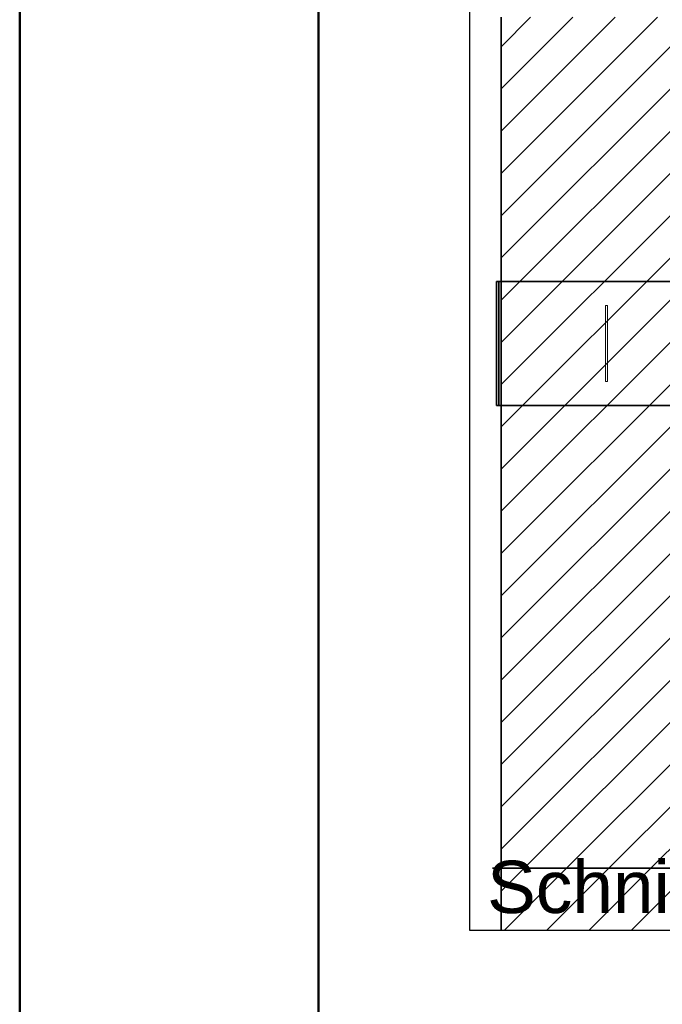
# Model space of a CAD drawing. Extents: x -459 to 541, y -543 to 550.
# Tile 67 of 256: x -459 to -416, y 196 to 262. Entities that reach past the tile are written whole.
import ezdxf
from ezdxf.lldxf.tags import DXFTag

# ---------------------------------------------------------------- set-up
doc = ezdxf.new("R2010")
doc.units = 0
doc.layers.get('0').update_dxf_attribs({"lineweight": 35})
doc.layers.add('_3d_View_', color=7, linetype='Continuous')
for name, color, linetype, lineweight, true_color in [('A_Aussenwand-A07ALC2O1N', 3, 'Continuous', 35, 0x00ff00), ('A_Fenster_3D-A07ALC2P1N', 9, 'Continuous', 18, 0x808080), ('A_RFB+FFB-A07ALC2T1N', 7, 'Continuous', 35, 0xb2b200), ('Rahmen', 7, 'Continuous', 35, 0x009900), ('X_Schnittangaben', 7, 'Continuous', 25, 0xc0c0c0)]:
    doc.layers.add(name, color=color, linetype=linetype, lineweight=lineweight, true_color=true_color)
doc.styles.get("Standard").update_dxf_attribs({"font": 'arial.ttf'})
tags = doc.linetypes.add('STRICHPUNKT2', pattern=[12.7, 6.35, -3.175, 0, -3.175]).pattern_tags.tags
tags[10:11] = [DXFTag(74, 4), DXFTag(75, 0), DXFTag(340, '0'), DXFTag(46, 0.0), DXFTag(50, 0.0), DXFTag(44, 0.0), DXFTag(45, 0.0)]
tags[8:9] = [DXFTag(74, 4), DXFTag(75, 0), DXFTag(340, '0'), DXFTag(46, 0.0), DXFTag(50, 0.0), DXFTag(44, 0.0), DXFTag(45, 0.0)]
tags[6:7] = [DXFTag(74, 4), DXFTag(75, 0), DXFTag(340, '0'), DXFTag(46, 0.0), DXFTag(50, 0.0), DXFTag(44, 0.0), DXFTag(45, 0.0)]
tags[4:5] = [DXFTag(74, 4), DXFTag(75, 0), DXFTag(340, '0'), DXFTag(46, 0.0), DXFTag(50, 0.0), DXFTag(44, 0.0), DXFTag(45, 0.0)]

# ---------------------------------------------------------------- blocks, each defined once
blk = doc.blocks.new('Schnitt-A07ALAQT1N', base_point=(-427.83, 202.397))
at = {"color": 0, "linetype": 'ByBlock', "lineweight": -2, "ltscale": 0.25, "insert": (-427.83, 205.897), "char_height": 3.5, "attachment_point": 1}
blk.add_mtext('{\\fArial;Schnitt B - B}', dxfattribs=at)
blk = doc.blocks.new('Referenz-A07ALC6Q1N', base_point=(-427.54, 201.23))
at = {"layer": 'A_Aussenwand-A07ALC2O1N', "color": 0, "linetype": 'ByBlock', "ltscale": 0.35}
for p, q in [((-426.887, 262.394), (-426.887, 205.394)), ((-427.192, 244.694), (-427.192, 236.394)), ((-427.039, 244.694), (-427.192, 244.694)), ((-427.192, 244.694), (-412.666, 244.694)), ((-427.039, 236.394), (-427.039, 244.694)), ((-427.039, 244.694), (-412.489, 244.694)), ((-427.192, 236.394), (-427.039, 236.394)), ((-427.192, 236.394), (-412.666, 236.394)), ((-427.039, 236.394), (-412.489, 236.394)), ((-412.489, 236.394), (-427.039, 236.394)), ((-427.471, 205.394), (-427.192, 205.394)), ((-427.192, 205.394), (-427.039, 205.394)), ((-427.039, 205.394), (-426.887, 205.394)), ((-426.887, 205.394), (-412.311, 205.394))]:
    blk.add_line(p, q, dxfattribs=at)
at = {"layer": 'A_Aussenwand-A07ALC2O1N', "color": 0, "linetype": 'ByBlock', "lineweight": 18, "ltscale": 0.18}
for p, q in [((-426.887, 249.107), (-413.6, 262.394)), ((-426.887, 251.936), (-416.429, 262.394)), ((-426.887, 254.764), (-419.257, 262.394)), ((-426.887, 257.592), (-422.085, 262.394)), ((-426.887, 260.421), (-424.914, 262.394)), ((-426.887, 246.279), (-412.311, 260.854)), ((-426.887, 243.45), (-412.311, 258.026)), ((-426.887, 240.622), (-412.311, 255.198)), ((-426.887, 237.793), (-412.311, 252.369)), ((-426.887, 234.965), (-412.311, 249.541)), ((-426.887, 232.137), (-412.311, 246.712)), ((-426.887, 229.308), (-412.311, 243.884)), ((-426.887, 226.48), (-412.311, 241.055)), ((-426.887, 223.651), (-412.311, 238.227)), ((-426.887, 220.823), (-412.311, 235.399)), ((-426.887, 217.994), (-412.311, 232.57)), ((-426.887, 215.166), (-412.311, 229.742)), ((-426.887, 212.338), (-412.311, 226.913)), ((-426.887, 209.509), (-412.311, 224.085)), ((-426.887, 206.681), (-412.311, 221.257)), ((-425.345, 205.394), (-412.311, 218.428)), ((-422.517, 205.394), (-412.311, 215.6)), ((-419.688, 205.394), (-412.311, 212.771)), ((-416.86, 205.394), (-412.311, 209.943))]:
    blk.add_line(p, q, dxfattribs=at)
at = {"layer": 'A_Fenster_3D-A07ALC2P1N', "color": 0, "linetype": 'Continuous', "ltscale": 0.18}
for p, q in [((-419.776, 243.094), (-419.904, 243.094)), ((-419.904, 243.094), (-419.904, 237.994)), ((-419.776, 237.994), (-419.776, 243.094)), ((-419.904, 237.994), (-419.776, 237.994))]:
    blk.add_line(p, q, dxfattribs=at)
at = {"layer": 'A_RFB+FFB-A07ALC2T1N', "color": 0, "linetype": 'ByBlock', "ltscale": 0.35}
for q in [(-427.471, 205.394), (-426.887, 201.23), (-274.486, 205.394)]:
    blk.add_line((-426.887, 205.394), q, dxfattribs=at)
at = {"layer": 'A_RFB+FFB-A07ALC2T1N', "color": 0, "linetype": 'ByBlock', "lineweight": 18, "ltscale": 0.18}
for p, q in [((-426.887, 203.852), (-425.345, 205.394)), ((-426.681, 201.23), (-422.517, 205.394)), ((-423.852, 201.23), (-419.688, 205.394)), ((-421.024, 201.23), (-416.86, 205.394)), ((-418.196, 201.23), (-414.032, 205.394))]:
    blk.add_line(p, q, dxfattribs=at)
blk = doc.blocks.new('3D-Ansicht-Rahmen-A07ALCC31N', base_point=(-428.997, 201.23))
at = {"color": 0, "linetype": 'ByBlock', "lineweight": -2, "ltscale": 0.25}
for p, q in [((-428.997, 201.23), (-428.997, 268.794)), ((-263.386, 201.23), (-428.997, 201.23))]:
    blk.add_line(p, q, dxfattribs=at)

msp = doc.modelspace()

# ---------------------------------------------------------------- linework, layer by layer
at = {"layer": 'Rahmen', "lineweight": 50, "ltscale": 0.5}
for points in [[(540.879, -43.943), (540.879, 550.057), (-459.121, 550.057), (-459.121, -43.943), (190.879, -43.943), (440.879, -43.943), (540.879, -43.943)], [(535.879, -38.943), (535.879, 545.057), (-439.121, 545.057), (-439.121, -38.943), (185.879, -38.943), (435.879, -38.943), (535.879, -38.943)]]:
    msp.add_lwpolyline(points, close=True, dxfattribs=at)

# ---------------------------------------------------------------- block references
at = {"color": 251, "lineweight": 25, "ltscale": 0.25, "true_color": 0x585858}
msp.add_blockref('Referenz-A07ALC6Q1N', (-427.54, 201.23), dxfattribs=at)
at = {"layer": '_3d_View_', "color": 7, "linetype": 'Continuous', "lineweight": 25}
msp.add_blockref('3D-Ansicht-Rahmen-A07ALCC31N', (-428.997, 201.23), dxfattribs=at)
at = {"layer": 'X_Schnittangaben', "color": 1, "linetype": 'STRICHPUNKT2', "ltscale": 0.25, "true_color": 0xff0000}
msp.add_blockref('Schnitt-A07ALAQT1N', (-427.83, 202.397), dxfattribs=at)

doc.saveas('drawing.dxf')
